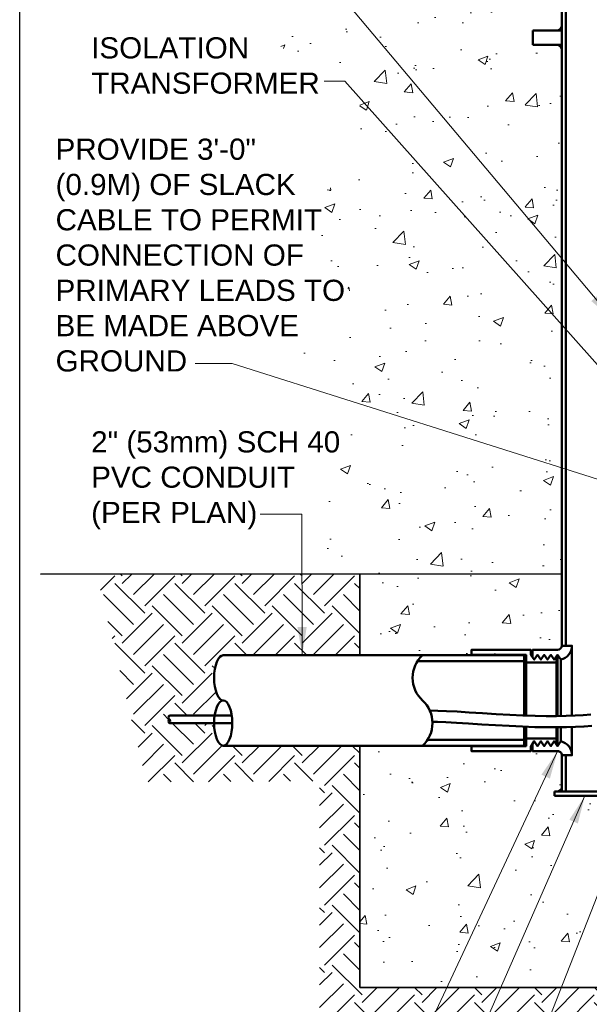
# Model space of a CAD drawing. Header units: inches. Extents: x 0 to 21.3, y 0 to 11.
# Tile 2 of 7: x 0 to 2.5, y 4.1 to 8.4. Entities that reach past the tile are written whole.
import ezdxf

# ---------------------------------------------------------------- set-up
doc = ezdxf.new("R2010")
doc.units = ezdxf.units.IN
doc.header["$LTSCALE"] = 0.375
doc.header["$MEASUREMENT"] = 0
doc.layers.get('0').update_dxf_attribs({"linetype": 'CONTINUOUS', "lineweight": 35})
for name, color, linetype, lineweight in [('E-AFLD-CIRC-SERS', 203, 'CONTINUOUS', 50), ('E-AFLD-LITE-RUNW', 203, 'CONTINUOUS', 50), ('E-POWR-CNDT', 83, 'CONTINUOUS', 50), ('G-ANNO-PATT', 252, 'CONTINUOUS', 18), ('S-SLAB-EDGE', 41, 'CONTINUOUS', 35)]:
    doc.layers.add(name, color=color, linetype=linetype, lineweight=lineweight)
doc.layers.add('G-ANNO-TEXT', color=7, linetype='CONTINUOUS')
doc.layers.add('G-ANNO-TTLB', color=7, linetype='CONTINUOUS')
doc.styles.add('01-E-BLDG-1_1', font='arial.ttf', dxfattribs={"height": 0.09375})
doc.dimstyles.new('01-E-BLDG-1_1', dxfattribs={"dimtxt": 0.09375, "dimasz": 0.125, "dimexe": 0.0625, "dimexo": 0.0625, "dimgap": 0.0625, "dimtad": 1, "dimdec": 4, "dimzin": 3, "dimdsep": 46, "dimlunit": 4, "dimtxsty": '01-E-BLDG-1_1', "dimcen": 0.0625, "dimclrd": 1, "dimclre": 1, "dimclrt": 256, "dimazin": 0, "dimtfac": 1, "dimtdec": 4, "dimtmove": 1, "dimatfit": 3, "dimfxl": 1, "dimfrac": 2, "dimtolj": 1, "dimtzin": 3, "dimlwd": 0, "dimlwe": 0, "dimarcsym": 0})
pattern_1 = [(49.99999999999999, (-0.7726305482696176, 0), (0.4482876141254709, -0.03922008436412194), [0.046875, -0.515625]), (355, (-0.7726305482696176, 0), (-0.086719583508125, 0.4701200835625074), [0.0375, -0.4125]), (100.45144446, (-0.7352732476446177, -0.00326834), (0.361568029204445, 0.4308999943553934), [0.03983761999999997, -0.4382138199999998]), (46.18420000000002, (-0.7726305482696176, 0.125), (0.6670258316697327, -0.1034495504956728), [0.07031249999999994, -0.7734374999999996]), (96.63563549, (-0.7170450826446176, 0.116379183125), (0.5841637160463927, 0.608824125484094), [0.05975646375, -0.6573210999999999]), (351.1841639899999, (-0.7726305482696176, 0.125), (0.5841637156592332, 0.6088241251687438), [0.05625, -0.618750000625]), (21, (-0.7101305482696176, 0.09375), (0.3730669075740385, -0.2516368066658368), [0.046875, -0.515625]), (326.0000000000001, (-0.7101305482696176, 0.09375), (0.1520720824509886, 0.4532187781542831), [0.0375, -0.4125]), (71.45144474, (-0.6790416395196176, 0.07278026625), (0.5251389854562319, 0.2015819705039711), [0.03983761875, -0.43821382]), (37.50000000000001, (-0.7726305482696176, 0), (0.007599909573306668, 0.2080586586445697), [0, -0.4075, 0, -0.41875, 0, -0.4140625]), (7.499999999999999, (-0.7726305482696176, 0), (0.1644184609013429, 0.2465073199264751), [0, -0.23875, 0, -0.398125, 0, -0.1578125]), (327.5, (-0.9120055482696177, 0), (0.3336390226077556, -0.01409679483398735), [0, -0.15625, 0, -0.4875, 0, -0.646875]), (317.5, (-0.9745055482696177, 0), (0.3644913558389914, 0.06256561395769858), [0, -0.203125, 0, -0.32375, 0, -0.459375])]

# ---------------------------------------------------------------- blocks, each defined once
blk = doc.blocks.new('G-DBRK')
at = {"color": 0, "linetype": 'ByBlock', "lineweight": -2}
blk.add_ellipse((-1.224606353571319e-17, -0.2500000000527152), major_axis=(0, -0.2500000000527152), ratio=0.3999999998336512, dxfattribs=at)
blk.add_ellipse((-1.224606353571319e-17, -0.7499999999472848), major_axis=(0, -0.2500000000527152), ratio=0.3999999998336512, start_param=0, end_param=3.141592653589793, dxfattribs=at)

msp = doc.modelspace()

# ---------------------------------------------------------------- hatches: boundary and pattern name
at = {"layer": 'G-ANNO-PATT'}
h = msp.add_hatch(dxfattribs=at)
h.set_pattern_fill('AR-CONC', color=256, scale=0.0625, style=0)
h.set_pattern_definition(pattern_1)
edge = h.paths.add_edge_path()
edge.add_arc((2.376777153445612, 8.297176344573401), 0.02120624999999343, 359.9999999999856, 450.0000000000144)
edge.add_line((2.376777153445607, 8.318382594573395), (2.27074590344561, 8.318382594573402))
edge.add_line((2.27074590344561, 8.318382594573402), (2.27074590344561, 8.382001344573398))
edge.add_line((2.27074590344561, 8.382001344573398), (2.376777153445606, 8.382001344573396))
edge.add_arc((2.376777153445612, 8.403207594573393), 0.02120624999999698, 269.9999999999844, 360.0000000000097)
edge.add_line((2.397983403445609, 8.403207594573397), (2.375840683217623, 8.996381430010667))
edge.add_line((2.375840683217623, 8.996381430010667), (2.376888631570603, 9.229895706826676))
edge.add_line((2.376888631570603, 9.229895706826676), (1.504871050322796, 9.22989570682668))
edge.add_line((1.504871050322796, 9.22989570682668), (1.379278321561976, 9.05459022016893))
edge.add_line((1.379278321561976, 9.05459022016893), (1.211076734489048, 8.882866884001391))
edge.add_line((1.211076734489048, 8.882866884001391), (1.504871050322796, 8.548652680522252))
edge.add_line((1.504871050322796, 8.548652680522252), (1.504871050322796, 8.324427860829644))
edge.add_line((1.504871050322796, 8.324427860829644), (1.249171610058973, 8.602619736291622))
edge.add_line((1.249171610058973, 8.602619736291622), (0.7246509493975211, 8.619402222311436))
edge.add_line((0.7246509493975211, 8.619402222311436), (1.198772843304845, 8.280022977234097))
edge.add_line((1.198772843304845, 8.280022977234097), (1.504871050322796, 8.182987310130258))
edge.add_line((1.504871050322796, 8.182987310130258), (1.504871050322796, 7.758115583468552))
edge.add_line((1.504871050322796, 7.758115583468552), (1.189901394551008, 7.581448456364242))
edge.add_line((1.189901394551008, 7.581448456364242), (1.504871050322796, 7.169025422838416))
edge.add_line((1.504871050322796, 7.169025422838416), (1.204208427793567, 6.976168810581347))
edge.add_line((1.204208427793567, 6.976168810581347), (1.498562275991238, 6.783312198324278))
edge.add_line((1.498562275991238, 6.783312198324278), (1.342122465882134, 6.233767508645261))
edge.add_line((1.342122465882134, 6.233767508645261), (1.298334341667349, 6.046577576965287))
edge.add_line((1.298334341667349, 6.046577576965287), (1.511179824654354, 5.974644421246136))
edge.add_line((1.511179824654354, 5.974644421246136), (1.504871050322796, 5.974644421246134))
edge.add_line((1.504871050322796, 5.974644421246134), (1.504871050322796, 5.614754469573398))
edge.add_line((1.504871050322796, 5.614754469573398), (2.364992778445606, 5.614754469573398))
edge.add_line((2.364992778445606, 5.614754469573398), (2.364992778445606, 5.646395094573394))
edge.add_arc((2.397983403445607, 5.646395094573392), 0.03299062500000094, 89.9999999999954, 179.9999999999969, ccw=False)
edge.add_line((2.397983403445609, 5.679385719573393), (2.397983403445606, 8.297176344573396))
h = msp.add_hatch(dxfattribs=at)
h.set_pattern_fill('EARTH', color=256, scale=0.75, angle=45, style=0)
h.set_pattern_definition([(45, (-0.7726305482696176, 0), (2.775557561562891e-17, 0.2651650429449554), [0.1875, -0.1875]), (45, (-0.8223489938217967, 0.04971844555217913), (2.775557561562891e-17, 0.2651650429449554), [0.1875, -0.1875]), (45, (-0.8720674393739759, 0.09943689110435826), (2.775557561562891e-17, 0.2651650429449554), [0.1875, -0.1875]), (135, (-0.8720674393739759, 0.1325825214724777), (-0.2651650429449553, 5.551115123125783e-17), [0.1875, -0.1875]), (135, (-0.8223489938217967, 0.1823009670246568), (-0.2651650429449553, 5.551115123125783e-17), [0.1875, -0.1875]), (135, (-0.7726305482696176, 0.2320194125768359), (-0.2651650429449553, 5.551115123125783e-17), [0.1875, -0.1875])])
edge = h.paths.add_edge_path()
edge.add_line((3.272874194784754, 3.961792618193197), (3.272859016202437, 4.143263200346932))
edge.add_line((3.272859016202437, 4.143263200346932), (1.504871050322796, 4.143258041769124))
edge.add_line((1.504871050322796, 4.143258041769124), (1.504871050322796, 5.213973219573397))
edge.add_line((1.504871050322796, 5.213973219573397), (0.9000177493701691, 5.213973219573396))
edge.add_arc((0.9919064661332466, 5.314054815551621), 0.135867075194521, 179.8682306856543, 227.4437774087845, ccw=False)
edge.add_line((0.8560397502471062, 5.314367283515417), (0.6619873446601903, 5.314367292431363))
edge.add_arc((0.6750880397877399, 5.325147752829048), 0.01696604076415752, 158.9477512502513, 219.4506993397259, ccw=False)
edge.add_arc((0.6750880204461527, 5.33733680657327), 0.01696602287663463, 140.5491962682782, 201.0522736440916, ccw=False)
edge.add_line((0.6619873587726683, 5.348117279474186), (0.8603784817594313, 5.348117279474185))
edge.add_arc((0.9919064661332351, 5.314054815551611), 0.135867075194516, 132.414218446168, 165.4808053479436, ccw=False)
edge.add_arc((0.9919064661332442, 5.514672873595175), 0.135867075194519, 132.5562225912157, 227.5857815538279, ccw=False)
edge.add_line((0.9000177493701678, 5.614754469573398), (1.504871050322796, 5.614754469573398))
edge.add_line((1.504871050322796, 5.614754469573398), (1.504871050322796, 5.974644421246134))
edge.add_line((1.504871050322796, 5.974644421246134), (0.3399794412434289, 5.974644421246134))
edge.add_line((0.3399794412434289, 5.974644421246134), (0.5605550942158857, 5.053511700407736))
edge.add_line((0.5605550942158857, 5.053511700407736), (1.326883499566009, 5.057062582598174))
edge.add_line((1.326883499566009, 5.057062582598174), (1.326883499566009, 3.881247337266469))
edge.add_line((1.326883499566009, 3.881247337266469), (2.080976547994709, 3.881247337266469))
edge.add_line((2.080976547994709, 3.881247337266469), (3.347034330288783, 3.662344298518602))
edge.add_arc((3.931427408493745, 3.965979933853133), 0.6585665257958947, 180.3643020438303, 207.4552297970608, ccw=False)
h = msp.add_hatch(dxfattribs=at)
h.set_pattern_fill('AR-CONC', color=256, scale=0.0625, style=0)
h.set_pattern_definition(pattern_1)
edge = h.paths.add_edge_path()
edge.add_line((3.241068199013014, 4.143258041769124), (3.208306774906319, 4.992488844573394))
edge.add_line((3.208306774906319, 4.992488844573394), (2.366342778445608, 4.992488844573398))
edge.add_line((2.366342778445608, 4.992488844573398), (2.366342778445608, 5.013708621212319))
edge.add_arc((2.376889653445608, 5.031976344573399), 0.02109375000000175, 240.0000000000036, 359.9999999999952)
edge.add_line((2.397983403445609, 5.031976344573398), (2.397983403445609, 5.149341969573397))
edge.add_arc((2.397983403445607, 5.182332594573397), 0.03299062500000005, 179.9999999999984, 270.00000000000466, ccw=False)
edge.add_line((2.364992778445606, 5.182332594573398), (2.364992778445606, 5.213973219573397))
edge.add_line((2.364992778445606, 5.213973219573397), (1.504871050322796, 5.213973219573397))
edge.add_line((1.504871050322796, 5.213973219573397), (1.504871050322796, 4.143258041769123))
edge.add_line((1.504871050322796, 4.143258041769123), (3.241068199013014, 4.143258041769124))

# ---------------------------------------------------------------- linework, layer by layer
at = {"layer": 'E-AFLD-CIRC-SERS'}
msp.add_line((0.9380061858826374, 5.348117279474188), (0.6619873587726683, 5.348117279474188), dxfattribs=at)
for points in [[(2.526797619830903, 5.351988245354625), (2.493104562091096, 5.349344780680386), (2.456862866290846, 5.347324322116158), (2.417738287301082, 5.34597876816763), (2.375400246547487, 5.345360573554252), (2.329521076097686, 5.345522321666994), (2.279775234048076, 5.346516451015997), (2.225829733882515, 5.348395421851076), (2.167757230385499, 5.351150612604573), (2.107368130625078, 5.354523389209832), (2.046934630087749, 5.358189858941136), (1.988736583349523, 5.361824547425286, 0.0003522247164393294), (1.988701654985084, 5.361826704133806), (1.935034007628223, 5.365102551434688, 0.001432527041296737), (1.934891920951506, 5.365110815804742), (1.888034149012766, 5.367701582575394, 0.003356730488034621), (1.887701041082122, 5.367717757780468), (1.849910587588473, 5.369298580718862, 0.008128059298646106), (1.849103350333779, 5.369319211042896), (1.814021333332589, 5.369645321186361)], [(2.530974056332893, 5.302486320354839), (2.49671024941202, 5.299798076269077, -0.005651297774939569), (2.496150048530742, 5.299760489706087), (2.459363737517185, 5.297709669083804, -0.00532853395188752), (2.458834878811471, 5.297685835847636), (2.419200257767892, 5.296322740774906, -0.004944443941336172), (2.418709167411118, 5.296310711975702), (2.375900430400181, 5.2956856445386, -0.004531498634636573), (2.375450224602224, 5.295683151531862), (2.329141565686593, 5.295846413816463, -0.004114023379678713), (2.328732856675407, 5.29585121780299), (2.278598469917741, 5.29685311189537, -0.003708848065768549), (2.278230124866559, 5.296863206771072), (2.223944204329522, 5.298754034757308, -0.003147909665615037), (2.223631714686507, 5.298766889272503), (2.165298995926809, 5.301534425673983, -0.002096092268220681), (2.165091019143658, 5.301545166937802), (2.104538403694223, 5.304927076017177, -0.001200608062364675), (2.104419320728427, 5.304934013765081), (2.043904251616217, 5.308605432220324, -0.0004443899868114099), (2.043860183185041, 5.308608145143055), (1.985657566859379, 5.312243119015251), (1.932078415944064, 5.31551356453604), (1.885458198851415, 5.318091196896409), (1.848237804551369, 5.319648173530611), (1.825790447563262, 5.319856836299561)]]:
    msp.add_lwpolyline(points, format="xyb", dxfattribs=at)
msp.add_lwpolyline([(0.6619873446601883, 5.314367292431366), (0.9403442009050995, 5.314367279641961)], dxfattribs=at)
at = {"layer": 'E-AFLD-LITE-RUNW'}
for p, q in [((2.27074590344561, 8.3820013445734), (2.397983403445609, 8.382001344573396)), ((2.27074590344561, 8.382001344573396), (2.27074590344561, 8.318382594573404)), ((2.27074590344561, 8.318382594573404), (2.397983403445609, 8.318382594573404)), ((2.44308837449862, 5.657106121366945), (2.443088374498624, 5.347069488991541)), ((2.44308837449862, 5.297363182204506), (2.44308837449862, 5.172076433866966)), ((4.454624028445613, 5.010882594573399), (2.366342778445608, 5.010882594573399)), ((2.366342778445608, 5.010882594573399), (2.366342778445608, 4.992488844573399)), ((2.366342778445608, 4.992488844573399), (4.454624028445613, 4.992488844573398))]:
    msp.add_line(p, q, dxfattribs=at)
msp.add_lwpolyline([(2.398231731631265, 5.657106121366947), (2.397983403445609, 8.91361304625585), (2.41647525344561, 8.91361304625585), (2.416723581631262, 5.657106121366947)], close=True, dxfattribs=at)
for points in [[(2.416625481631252, 5.65710612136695), (2.398231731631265, 5.657106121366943), (2.44308837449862, 5.657106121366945, -0.3506097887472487), (2.393759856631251, 5.595406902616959), (2.379078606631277, 5.616500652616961), (2.364397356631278, 5.595406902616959), (2.349716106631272, 5.616500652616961), (2.33503485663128, 5.595406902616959), (2.32035360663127, 5.616500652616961), (2.305672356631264, 5.595406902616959), (2.290991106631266, 5.616500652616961), (2.276309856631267, 5.595406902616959), (2.268969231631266, 5.605953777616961), (2.268969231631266, 5.638712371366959), (2.379837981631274, 5.638712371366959, 0.414213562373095), (2.398231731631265, 5.657106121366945)], [(2.416625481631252, 5.172076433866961), (2.398231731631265, 5.172076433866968), (2.44308837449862, 5.172076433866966, 0.3506097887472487), (2.393759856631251, 5.23377565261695), (2.379078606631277, 5.21268190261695), (2.364397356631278, 5.23377565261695), (2.349716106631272, 5.21268190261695), (2.33503485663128, 5.23377565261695), (2.32035360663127, 5.21268190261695), (2.305672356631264, 5.23377565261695), (2.290991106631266, 5.21268190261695), (2.276309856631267, 5.23377565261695), (2.268969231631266, 5.22322877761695), (2.268969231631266, 5.190470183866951), (2.379837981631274, 5.190470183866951, -0.414213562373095), (2.398231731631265, 5.172076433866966)]]:
    msp.add_lwpolyline(points, format="xyb", dxfattribs=at)
for points in [[(2.397983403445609, 5.010882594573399), (2.398231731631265, 5.172076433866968), (2.416625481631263, 5.172076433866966)], [(2.416625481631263, 5.172076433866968), (2.416377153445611, 5.010882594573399), (2.397983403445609, 5.010882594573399)]]:
    msp.add_lwpolyline(points, dxfattribs=at)
for centre, radius, start, end in [((2.376777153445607, 8.403207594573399), 0.02120625, 270, 0), ((2.376777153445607, 8.297176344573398), 0.02120625, 0, 90), ((2.376889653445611, 5.031976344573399), 0.02109375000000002, 270, 0)]:
    msp.add_arc(centre, radius, start, end, dxfattribs=at)
at = {"layer": 'E-POWR-CNDT'}
for p, q in [((1.998095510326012, 5.614754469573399), (1.998095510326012, 5.638712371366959)), ((1.504871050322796, 5.614754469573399), (1.998095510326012, 5.614754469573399)), ((1.760187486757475, 5.588994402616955), (2.231241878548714, 5.588994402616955)), ((2.240534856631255, 5.583341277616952), (2.240534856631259, 5.348119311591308)), ((2.374630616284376, 5.345591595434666), (2.374630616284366, 5.583341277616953)), ((2.379078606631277, 5.616500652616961), (2.379078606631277, 5.345638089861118)), ((2.393759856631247, 5.595406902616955), (2.393759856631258, 5.345852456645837)), ((2.240534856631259, 5.298412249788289), (2.240534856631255, 5.245841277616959)), ((2.374630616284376, 5.245841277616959), (2.374630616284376, 5.295914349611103)), ((2.379078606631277, 5.295955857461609), (2.379078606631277, 5.21268190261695)), ((2.393759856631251, 5.296170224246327), (2.393759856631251, 5.233775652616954)), ((1.804181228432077, 5.240188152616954), (2.231241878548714, 5.240188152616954))]:
    msp.add_line(p, q, dxfattribs=at)
for points in [[(2.276309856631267, 5.595406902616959), (2.290991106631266, 5.616500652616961), (2.305672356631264, 5.595406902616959), (2.32035360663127, 5.616500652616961), (2.33503485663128, 5.595406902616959), (2.349716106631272, 5.616500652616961), (2.364397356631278, 5.595406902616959), (2.374630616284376, 5.610109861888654), (2.374630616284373, 5.583341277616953), (2.240534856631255, 5.583341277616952), (2.240534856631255, 5.616500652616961), (1.998095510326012, 5.616500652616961), (1.998095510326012, 5.638712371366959), (2.261628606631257, 5.638712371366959), (2.261628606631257, 5.616500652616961)], [(2.276309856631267, 5.23377565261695), (2.290991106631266, 5.21268190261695), (2.305672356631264, 5.23377565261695), (2.32035360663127, 5.21268190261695), (2.33503485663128, 5.23377565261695), (2.349716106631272, 5.21268190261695), (2.364397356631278, 5.23377565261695), (2.374630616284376, 5.219072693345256), (2.374630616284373, 5.245841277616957), (2.240534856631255, 5.245841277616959), (2.240534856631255, 5.21268190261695), (1.998095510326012, 5.21268190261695), (1.998095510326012, 5.190470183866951), (2.261628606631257, 5.190470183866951), (2.261628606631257, 5.21268190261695)]]:
    msp.add_lwpolyline(points, close=True, dxfattribs=at)
for points in [[(0.9002660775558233, 5.614981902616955), (2.231241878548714, 5.614981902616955), (2.231241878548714, 5.348442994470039)], [(0.9002660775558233, 5.214200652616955), (2.231241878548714, 5.214200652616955), (2.231241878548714, 5.29873593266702)]]:
    msp.add_lwpolyline(points, dxfattribs=at)
for centre, radius, start, end in [((1.874073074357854, 5.514900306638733), 0.1358670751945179, 132.5562225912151, 227.5857815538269), ((1.690295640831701, 5.31428224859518), 0.135867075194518, 312.5562225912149, 47.58578155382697)]:
    msp.add_arc(centre, radius, start, end, dxfattribs=at)
at = {"layer": 'G-ANNO-TTLB'}
msp.add_lwpolyline([(1.77635683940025e-14, 11), (8.500000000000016, 10.99999999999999), (8.500000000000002, -3.552713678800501e-15), (0, 0)], close=True, dxfattribs=at)
at = {"layer": 'S-SLAB-EDGE'}
for p, q in [((0.0925487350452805, 5.974644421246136), (2.398207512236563, 5.974712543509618)), ((1.504871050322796, 5.974686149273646), (1.504871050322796, 5.614754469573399)), ((1.504871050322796, 5.2139732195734), (1.504871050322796, 4.143258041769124)), ((1.504871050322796, 4.143258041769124), (3.272859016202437, 4.143263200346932))]:
    msp.add_line(p, q, dxfattribs=at)

# ---------------------------------------------------------------- block references
at = {"layer": 'E-AFLD-CIRC-SERS', "xscale": 0.03374998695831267, "yscale": 0.03374998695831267, "zscale": 0.03374998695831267, "rotation": 180}
msp.add_blockref('G-DBRK', (0.6619873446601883, 5.314367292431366), dxfattribs=at)
at = {"layer": 'E-POWR-CNDT', "xscale": 0.400781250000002, "yscale": 0.400781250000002, "zscale": 0.400781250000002, "rotation": 180}
msp.add_blockref('G-DBRK', (0.9002660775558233, 5.214200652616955), dxfattribs=at)

# ---------------------------------------------------------------- texts
at = {"layer": 'G-ANNO-TEXT', "char_height": 0.09375, "attachment_point": 1, "rotation": 359.9999625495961, "style": '01-E-BLDG-1_1'}
for s, insert, width in [('ISOLATION TRANSFORMER', (0.3161472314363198, 8.351876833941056), 1.010140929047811), ('PROVIDE 3\'-0" (0.9M) OF SLACK CABLE TO PERMIT CONNECTION OF PRIMARY LEADS TO BE MADE ABOVE GROUND', (0.1586621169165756, 7.903076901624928), 1.288912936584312), ('2" (53mm) SCH 40 PVC CONDUIT (PER PLAN)', (0.3161472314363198, 6.606783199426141), 1.115497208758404)]:
    msp.add_mtext(s, dxfattribs=dict(at, insert=insert, width=width))

# ---------------------------------------------------------------- leaders
at = {"layer": 'G-ANNO-TEXT'}
for points in [[(2.99777674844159, 6.403614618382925), (1.438965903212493, 8.157649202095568), (1.347132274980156, 8.157649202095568)], [(1.249608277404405, 5.614981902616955), (1.247725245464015, 6.240420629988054), (1.064057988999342, 6.240420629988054)], [(2.379837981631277, 5.190470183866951), (1.612831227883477, 3.552163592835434), (1.412166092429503, 3.552163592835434)], [(2.769804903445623, 5.097742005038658), (1.853833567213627, 2.761533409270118), (0.9490526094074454, 2.761533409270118)], [(2.500577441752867, 4.992488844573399), (1.694172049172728, 3.153265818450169), (0.952611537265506, 3.153265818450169)], [(3.25640015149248, 4.960125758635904), (1.958027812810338, 2.528926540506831), (1.846091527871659, 2.528926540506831)]]:
    msp.add_leader(points, dimstyle='01-E-BLDG-1_1', dxfattribs=at)
msp.add_leader([(2.713995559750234, 6.344760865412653), (0.9396891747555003, 6.906691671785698), (0.7762607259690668, 6.906691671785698)], dimstyle='01-E-BLDG-1_1', override={"dimgap": 0.0625, "dimtad": 0}, dxfattribs=at)
at = {"layer": 'S-SLAB-EDGE'}
msp.add_leader([(2.624743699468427, 7.101040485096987), (1.290823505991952, 8.691160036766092), (0.6863013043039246, 8.691160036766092)], dimstyle='01-E-BLDG-1_1', override={"dimgap": 0.0625, "dimtad": 0}, dxfattribs=at)

doc.saveas('drawing.dxf')
